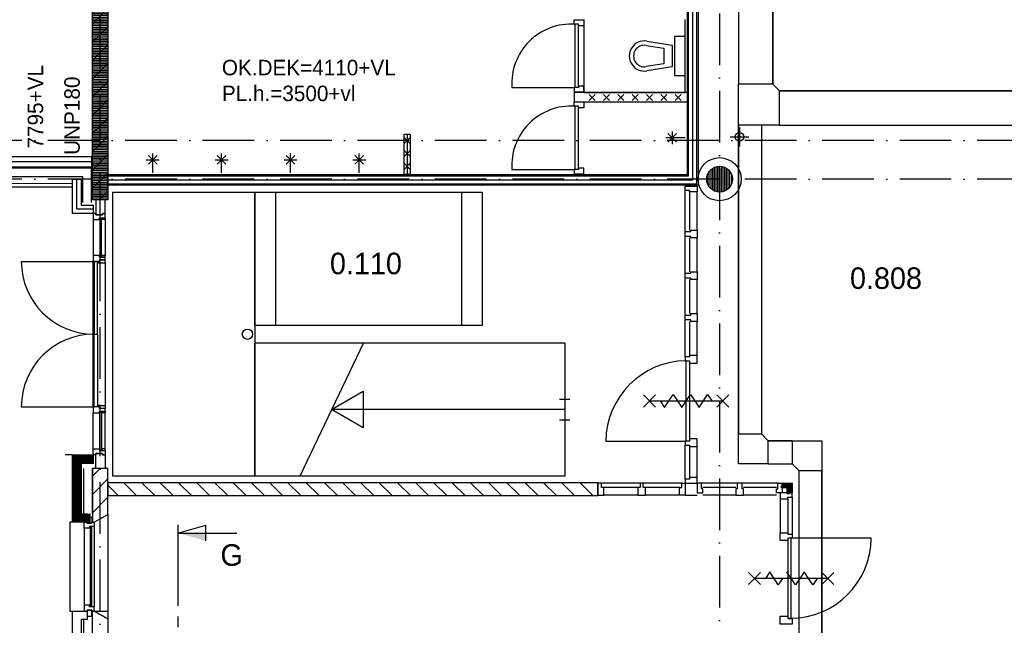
# Model space of a CAD drawing. Header units: millimetres. Extents: x -6587 to 170951, y 244 to 951952.
# Tile 49 of 102: x 66689 to 78132, y 907647 to 914679. Entities that reach past the tile are written whole.
import ezdxf

# ---------------------------------------------------------------- set-up
doc = ezdxf.new("R2010")
doc.units = ezdxf.units.MM
doc.header["$LTSCALE"] = 100
doc.linetypes.add('CENTER2', pattern=[11.25, 7.5, -1.25, 1.25, -1.25])
doc.linetypes.add('DASHDOT', pattern=[9, 6, -1.5, 0, -1.5])
for name, color, linetype in [('AL$7----_STRAMIEN', 1, 'DASHDOT'), ('ALXAC---_LICHTBETON', 1, 'CONTINUOUS'), ('BOUW', 8, 'CONTINUOUS'), ('DOORSNEDE', 1, 'CONTINUOUS'), ('KABELGOOT', 8, 'CONTINUOUS')]:
    doc.layers.add(name, color=color, linetype=linetype)
doc.styles.add('BURO-018', font='BUROFONT.shx', dxfattribs={"height": 180})
doc.styles.add('BURO-025', font='BUROFONT.shx', dxfattribs={"height": 250})
doc.styles.add('BURO-050', font='BUROFONT.shx', dxfattribs={"height": 500})

# ---------------------------------------------------------------- blocks, each defined once
blk = doc.blocks.new('*U41')
at = {"layer": 'ALXAC---_LICHTBETON', "color": 0}
for p, q in [((29009, 70281), (28939, 70351)), ((29009, 70351), (28939, 70281)), ((29009, 70131), (28939, 70201)), ((29009, 70201), (28939, 70131)), ((29009, 69981), (28939, 70051)), ((29009, 70051), (28939, 69981))]:
    blk.add_line(p, q, dxfattribs=at)

msp = doc.modelspace()

# ---------------------------------------------------------------- hatches: boundary and pattern name
at = {"layer": 'BOUW'}
h = msp.add_hatch(dxfattribs=at)
h.set_pattern_fill('PREFBET', color=256, style=0)
h.set_pattern_definition([(45, (50105.92, 871110.6), (-106.066, 106.066), [])])
h.paths.add_polyline_path([(67533.6, 912587.5), (67533.6, 915752.7), (67713.6, 915752.7), (67713.6, 912587.5)])
h = msp.add_hatch(dxfattribs=at)
h.set_pattern_fill('RASTER50', color=256, scale=100, style=0)
h.set_pattern_definition([(0, (50105.92, 871110.6), (0, 20), [])])
h.paths.add_polyline_path([(67533.6, 912587.5), (67533.6, 915752.7), (67713.6, 915752.7), (67713.6, 912587.5)])
h = msp.add_hatch(dxfattribs=at)
h.set_pattern_fill('PREFBET', color=256, style=0)
h.set_pattern_definition([(45, (50105.92, 871161.6), (-106.066, 106.066), [])])
h.paths.add_polyline_path([(67713.6, 909467.7), (67533.6, 909467.7), (67533.6, 908842.7), (67553.6, 908842.7), (67713.6, 908935.1)])
h = msp.add_hatch(dxfattribs=at)
h.set_pattern_fill('PREFBET', color=256, angle=-90, style=0)
h.set_pattern_definition([(315, (92389.76, 897114.12), (106.066, 106.066), [])])
h.paths.add_polyline_path([(67713.6, 909302.6), (67713.6, 909152.6), (73409.6, 909152.6), (73409.6, 909302.6)])

# ---------------------------------------------------------------- linework, layer by layer
at = {"layer": 'AL$7----_STRAMIEN', "color": 1}
for p, q in [((67623.6, 877205.8), (67623.6, 949020.5)), ((74823.6, 948957), (74823.6, 883660.9)), ((144123.6, 913277.5), (54710.3, 913277.5)), ((144123.6, 912827.5), (54329.2, 912827.5))]:
    msp.add_line(p, q, dxfattribs=at)
at = {"layer": 'BOUW'}
for p, q in [((74448.6, 912882.6), (74448.6, 917567.3)), ((74463.6, 912867.6), (74463.6, 917567.3)), ((74511.1, 912820.1), (74511.1, 917567.3)), ((74558.6, 912772.6), (74558.6, 917567.3)), ((74573.6, 917567.3), (74573.6, 912757.6)), ((73133.6, 914626), (73133.6, 914676)), ((73133.6, 914676), (73247.6, 914676)), ((73247.6, 914682.7), (73247.6, 913832.7)), ((73247.6, 914676), (73247.6, 914609)), ((74423.6, 913832.7), (74423.6, 914682.7)), ((73184.6, 914626), (73133.6, 914626)), ((73144.6, 913892), (73144.6, 914626)), ((73184.6, 914609), (73184.6, 914626)), ((73184.6, 913892), (73184.6, 914626)), ((73247.6, 914609), (73184.6, 914609)), ((73976.4, 914430.5), (74273.6, 914382.7)), ((74298.6, 914482.7), (74298.6, 914032.7)), ((74423.6, 914482.7), (74298.6, 914482.7)), ((74423.6, 914032.7), (74423.6, 914482.7)), ((73968.4, 914381.1), (74173.6, 914348.1)), ((74173.6, 914348.1), (74173.6, 914167.3)), ((74273.6, 914382.7), (74273.6, 914132.7)), ((73848.6, 914207.7), (73848.6, 914207.7)), ((74173.6, 914167.3), (73968.4, 914134.3)), ((74273.6, 914132.7), (73976.4, 914084.9)), ((74023.6, 914082.7), (74023.6, 914082.7)), ((74298.6, 914032.7), (74423.6, 914032.7)), ((72410.6, 913892), (73144.6, 913892)), ((73133.6, 913892), (73133.6, 913842)), ((73184.6, 913892), (73133.6, 913892)), ((73133.6, 913842), (73247.6, 913842)), ((74448.6, 913832.7), (73133.6, 913832.7)), ((73133.6, 913832.7), (73133.6, 913725.7)), ((73184.6, 913909), (73184.6, 913892)), ((73247.6, 913909), (73184.6, 913909)), ((73247.6, 913842), (73247.6, 913909)), ((73247.6, 913832.7), (74423.6, 913832.7)), ((74448.6, 913725.7), (74448.6, 913832.7)), ((73133.6, 913725.7), (74448.6, 913725.7)), ((73133.6, 913673.8), (73133.6, 913723.8)), ((73133.6, 913723.8), (73247.6, 913723.8)), ((73247.6, 913723.8), (73247.6, 913656.8)), ((73306.8, 913739.7), (73376.8, 913809.7)), ((73376.8, 913739.7), (73306.8, 913809.7)), ((73473.2, 913739.7), (73543.2, 913809.7)), ((73543.2, 913739.7), (73473.2, 913809.7)), ((73639.7, 913739.7), (73709.7, 913809.7)), ((73709.7, 913739.7), (73639.7, 913809.7)), ((73806.1, 913739.7), (73876.1, 913809.7)), ((73876.1, 913739.7), (73806.1, 913809.7)), ((73972.5, 913739.7), (74042.5, 913809.7)), ((74042.5, 913739.7), (73972.5, 913809.7)), ((74139, 913739.7), (74209, 913809.7)), ((74209, 913739.7), (74139, 913809.7)), ((74305.4, 913739.7), (74375.4, 913809.7)), ((74375.4, 913739.7), (74305.4, 913809.7)), ((73184.6, 913673.8), (73133.6, 913673.8)), ((73144.6, 912939.8), (73144.6, 913673.8)), ((73184.6, 912939.8), (73184.6, 913673.8)), ((73184.6, 913656.8), (73184.6, 913673.8)), ((73247.6, 913656.8), (73184.6, 913656.8)), ((74273.6, 913382.7), (74273.6, 913232.7)), ((71158.6, 913311.7), (71158.6, 913311.7)), ((71158.6, 912942.6), (71158.6, 913311.7)), ((74423.6, 913307.7), (74198.6, 913307.7)), ((74223.6, 913357.7), (74323.6, 913257.7)), ((74323.6, 913357.7), (74223.6, 913257.7)), ((74946.9, 913317.8), (75163, 913317.8)), ((68161.1, 913051.7), (68311.1, 913051.7)), ((68186.1, 913001.7), (68286.1, 913101.7)), ((68186.1, 913101.7), (68286.1, 913001.7)), ((68236.1, 912901.7), (68236.1, 913126.7)), ((68961.1, 913051.7), (69111.1, 913051.7)), ((68986.1, 913001.7), (69086.1, 913101.7)), ((68986.1, 913101.7), (69086.1, 913001.7)), ((69036.1, 912901.7), (69036.1, 913126.7)), ((69761.1, 913051.7), (69911.1, 913051.7)), ((69786.1, 913001.7), (69886.1, 913101.7)), ((69786.1, 913101.7), (69886.1, 913001.7)), ((69836.1, 912901.7), (69836.1, 913126.7)), ((70561.1, 913051.7), (70711.1, 913051.7)), ((70586.1, 913001.7), (70686.1, 913101.7)), ((70586.1, 913101.7), (70686.1, 913001.7)), ((70636.1, 912901.7), (70636.1, 913126.7)), ((74703.8, 912737.5), (74703.8, 912917.5)), ((74703.8, 912737.5), (74703.8, 912917.5)), ((74723.8, 912715.7), (74723.8, 912939.3)), ((74723.8, 912715.7), (74723.8, 912939.3)), ((74743.8, 912700.7), (74743.8, 912954.4)), ((74743.8, 912700.7), (74743.8, 912954.4)), ((74763.8, 912690.1), (74763.8, 912965)), ((74763.8, 912690.1), (74763.8, 912965)), ((74783.8, 912683), (74783.8, 912972.1)), ((74783.8, 912683), (74783.8, 912972.1)), ((74803.8, 912678.9), (74803.8, 912976.2)), ((74803.8, 912678.9), (74803.8, 912976.2)), ((74823.8, 912677.5), (74823.8, 912977.5)), ((74823.8, 912677.5), (74823.8, 912977.5)), ((74843.8, 912678.9), (74843.8, 912976.2)), ((74843.8, 912678.9), (74843.8, 912976.2)), ((74863.8, 912683), (74863.8, 912972.1)), ((74863.8, 912683), (74863.8, 912972.1)), ((74883.8, 912690.1), (74883.8, 912965)), ((74883.8, 912690.1), (74883.8, 912965)), ((74903.8, 912700.7), (74903.8, 912954.4)), ((74903.8, 912700.7), (74903.8, 912954.4)), ((74923.8, 912715.7), (74923.8, 912939.3)), ((74923.8, 912715.7), (74923.8, 912939.3)), ((74943.8, 912737.5), (74943.8, 912917.5)), ((74943.8, 912737.5), (74943.8, 912917.5)), ((67303.6, 912427.5), (67303.6, 912827.5)), ((67303.6, 912827.5), (67403.6, 912827.5)), ((67353.6, 912477.5), (67353.6, 912827.5)), ((67353.6, 912477.5), (67353.6, 912827.5)), ((67353.6, 912477.5), (67353.6, 912827.5)), ((67403.6, 912827.5), (67403.6, 912527.5)), ((67713.6, 912882.6), (74448.6, 912882.6)), ((67713.6, 912757.6), (67713.6, 912882.6)), ((67713.6, 912867.6), (74463.6, 912867.6)), ((67713.6, 912820.1), (74511.1, 912820.1)), ((74683.8, 912773.7), (74683.8, 912881.4)), ((74683.8, 912773.7), (74683.8, 912881.4)), ((74963.8, 912773.7), (74963.8, 912881.4)), ((74963.8, 912773.7), (74963.8, 912881.4)), ((54793.6, 912737.5), (67303.6, 912737.5)), ((67713.6, 912772.6), (74558.6, 912772.6)), ((74573.6, 912757.6), (67713.6, 912757.6)), ((74423.6, 912747.6), (74562.6, 912747.6)), ((74423.6, 912697.6), (74423.6, 912747.6)), ((74423.6, 912219.6), (74423.6, 912697.6)), ((74474.6, 912697.6), (74423.6, 912697.6)), ((74474.6, 912680.6), (74474.6, 912697.6)), ((74562.6, 912747.6), (74562.6, 912680.6)), ((67573.1, 912587.5), (67573.1, 912413.6)), ((67682.6, 912587.5), (67573.1, 912587.5)), ((67682.6, 912427.6), (67682.6, 912587.5)), ((67773.6, 909377.6), (67773.6, 912677.6)), ((67773.6, 912677.6), (69423.6, 912677.6)), ((69423.6, 912677.6), (72063.6, 912677.6)), ((69423.6, 911127.6), (69423.6, 912677.6)), ((69423.6, 912677.6), (69423.6, 909377.6)), ((69663.6, 912677.6), (69663.6, 911127.6)), ((71823.6, 912677.6), (71823.6, 911127.6)), ((72063.6, 912677.6), (72063.6, 911127.6)), ((74474.6, 912680.6), (74474.6, 912236.6)), ((74562.6, 912680.6), (74474.6, 912680.6)), ((74562.6, 912236.6), (74562.6, 912680.6)), ((67513.6, 912477.5), (67353.6, 912477.5)), ((67543.6, 912477.5), (67353.6, 912477.5)), ((67543.6, 912477.5), (67353.6, 912477.5)), ((67403.6, 912527.5), (67543.6, 912527.5)), ((67543.6, 912527.5), (67543.6, 912427.5)), ((67543.6, 912427.5), (67303.6, 912427.5)), ((67543.6, 912427.6), (67543.6, 912360.6)), ((67573.1, 912427.6), (67543.6, 912427.6)), ((67543.6, 912360.6), (67543.6, 911939.9)), ((67543.6, 912360.6), (67615.6, 912360.6)), ((67573.1, 912413.6), (67573.1, 912427.6)), ((67573.1, 912413.6), (67653.1, 912413.6)), ((67653.1, 912413.6), (67573.1, 912413.6)), ((67615.6, 912377.6), (67682.6, 912377.6)), ((67615.6, 912360.6), (67615.6, 912377.6)), ((67615.6, 912377.6), (67644.6, 912377.6)), ((67615.6, 912360.6), (67615.6, 912377.6)), ((67619.6, 912360.6), (67615.6, 912360.6)), ((67619.6, 912373.6), (67619.6, 911926.9)), ((67640.6, 912373.6), (67619.6, 912373.6)), ((67619.6, 912373.6), (67619.6, 912360.6)), ((67640.6, 912373.6), (67619.6, 912373.6)), ((67640.6, 911926.9), (67640.6, 912373.6)), ((67640.6, 912360.6), (67640.6, 912373.6)), ((67644.6, 912360.6), (67640.6, 912360.6)), ((67644.6, 912360.6), (67644.6, 912377.6)), ((67644.6, 912377.6), (67682.6, 912377.6)), ((67644.6, 912377.6), (67644.6, 912360.6)), ((67682.6, 912360.6), (67644.6, 912360.6)), ((67653.1, 912427.6), (67682.6, 912427.6)), ((67653.1, 912413.6), (67653.1, 912427.6)), ((67653.1, 912427.6), (67653.1, 912413.6)), ((67682.6, 912427.6), (67653.1, 912427.6)), ((67682.6, 912377.6), (67682.6, 912427.6)), ((67682.6, 912377.6), (67682.6, 912360.6)), ((67682.6, 912360.6), (67682.6, 911939.9)), ((74490.6, 912236.6), (74562.6, 912236.6)), ((74490.6, 912219.6), (74490.6, 912236.6)), ((74562.6, 912236.6), (74562.6, 912146.6)), ((74423.6, 912219.6), (74490.6, 912219.6)), ((74423.6, 912163.6), (74423.6, 912219.6)), ((74423.6, 911734.6), (74423.6, 912163.6)), ((74490.6, 912163.6), (74423.6, 912163.6)), ((74474.6, 912146.6), (74474.6, 911751.6)), ((74490.6, 912146.6), (74490.6, 912163.6)), ((74562.6, 912146.6), (74490.6, 912146.6)), ((74562.6, 911751.6), (74562.6, 912146.6)), ((67543.6, 911939.9), (67543.6, 911872.9)), ((67573.1, 911939.9), (67543.6, 911939.9)), ((67615.6, 911939.9), (67573.1, 911939.9)), ((67615.6, 911922.9), (67615.6, 911939.9)), ((67615.6, 911939.9), (67615.6, 911922.9)), ((67619.6, 911939.9), (67615.6, 911939.9)), ((67644.6, 911922.9), (67615.6, 911922.9)), ((67615.6, 911922.9), (67644.6, 911922.9)), ((67615.6, 911889.9), (67615.6, 911872.9)), ((67682.6, 911889.9), (67615.6, 911889.9)), ((67615.6, 911889.9), (67682.6, 911889.9)), ((67615.6, 911872.9), (67615.6, 911889.9)), ((67619.6, 911926.9), (67619.6, 911939.9)), ((67640.6, 911926.9), (67619.6, 911926.9)), ((67619.6, 911926.9), (67640.6, 911926.9)), ((67640.6, 911939.9), (67640.6, 911926.9)), ((67644.6, 911939.9), (67640.6, 911939.9)), ((67644.6, 911939.9), (67644.6, 911922.9)), ((67682.6, 911939.9), (67644.6, 911939.9)), ((67644.6, 911922.9), (67644.6, 911939.9)), ((67682.6, 911922.9), (67644.6, 911922.9)), ((67644.6, 911922.9), (67682.6, 911922.9)), ((67682.6, 911922.9), (67682.6, 911939.9)), ((67682.6, 911889.9), (67682.6, 911922.9)), ((67682.6, 911855.9), (67682.6, 911889.9)), ((66708.3, 911872.9), (67555.7, 911872.9)), ((67543.6, 911872.9), (67615.6, 911872.9)), ((67543.6, 910182.4), (67543.6, 911872.9)), ((67553.6, 911872.9), (67553.6, 911027.6)), ((67593.6, 911872.9), (67553.6, 911872.9)), ((67593.6, 911027.6), (67593.6, 911872.9)), ((67593.6, 911872.9), (67593.6, 911855.9)), ((67593.6, 911855.9), (67682.6, 911855.9)), ((67682.6, 911855.9), (67682.6, 910199.4)), ((74423.6, 911734.6), (74490.6, 911734.6)), ((74423.6, 911678.6), (74423.6, 911734.6)), ((74423.6, 911249.6), (74423.6, 911678.6)), ((74490.6, 911678.6), (74423.6, 911678.6)), ((74474.6, 911661.6), (74474.6, 911266.6)), ((74490.6, 911751.6), (74562.6, 911751.6)), ((74490.6, 911734.6), (74490.6, 911751.6)), ((74490.6, 911661.6), (74490.6, 911678.6)), ((74562.6, 911661.6), (74490.6, 911661.6)), ((74562.6, 911751.6), (74562.6, 911661.6)), ((74562.6, 911266.6), (74562.6, 911661.6)), ((74423.6, 911249.6), (74490.6, 911249.6)), ((74423.6, 911193.6), (74423.6, 911249.6)), ((74490.6, 911266.6), (74562.6, 911266.6)), ((74490.6, 911249.6), (74490.6, 911266.6)), ((74562.6, 911266.6), (74562.6, 911176.6)), ((72063.6, 911127.6), (69423.6, 911127.6)), ((74490.6, 911193.6), (74423.6, 911193.6)), ((74423.6, 910764.6), (74423.6, 911193.6)), ((74474.6, 911176.6), (74474.6, 910781.6)), ((74490.6, 911176.6), (74490.6, 911193.6)), ((74562.6, 911176.6), (74490.6, 911176.6)), ((74562.6, 910781.6), (74562.6, 911176.6)), ((67553.6, 911027.6), (67593.6, 911027.6)), ((67553.6, 911027.6), (67593.6, 911027.6)), ((67553.6, 910182.4), (67553.6, 911027.6)), ((67593.6, 911027.6), (67593.6, 910182.4)), ((69423.6, 910927.6), (73023.6, 910927.6)), ((69423.6, 909377.6), (69423.6, 910927.6)), ((70686.4, 910927.6), (69946.4, 909377.6)), ((73023.6, 910927.6), (73023.6, 909377.6)), ((74423.6, 910764.6), (74423.6, 910718.6)), ((74474.6, 910764.6), (74423.6, 910764.6)), ((74474.6, 910781.6), (74474.6, 910764.6)), ((74562.6, 910781.6), (74474.6, 910781.6)), ((74562.6, 910691.6), (74562.6, 910781.6)), ((74423.6, 910718.6), (74474.6, 910718.6)), ((74434.6, 909784.6), (74434.6, 910718.6)), ((74434.6, 910718.6), (74474.6, 910718.6)), ((74474.6, 910718.6), (74474.6, 910691.6)), ((74474.6, 910718.6), (74474.6, 909784.6)), ((74474.6, 910691.6), (74562.6, 910691.6)), ((70314.5, 910152.6), (70681, 910364.3)), ((70681, 910364.3), (70681, 909941)), ((73939.6, 910321.6), (74079.6, 910181.6)), ((73939.6, 910181.6), (74079.6, 910321.6)), ((74184.6, 910176.6), (74284.6, 910326.6)), ((74284.6, 910326.6), (74334.6, 910251.6)), ((74384.6, 910176.6), (74484.6, 910326.6)), ((74484.6, 910326.6), (74534.6, 910251.6)), ((74584.6, 910176.6), (74684.6, 910326.6)), ((74684.6, 910326.6), (74734.6, 910251.6)), ((74789.6, 910181.6), (74929.6, 910321.6)), ((74789.6, 910321.6), (74929.6, 910181.6)), ((66708.3, 910182.4), (67555.7, 910182.4)), ((67543.6, 910182.4), (67543.6, 910115.4)), ((67573.1, 910182.4), (67543.6, 910182.4)), ((67593.6, 910182.4), (67553.6, 910182.4)), ((67615.6, 910182.4), (67573.1, 910182.4)), ((67593.6, 910199.4), (67682.6, 910199.4)), ((67593.6, 910182.4), (67593.6, 910199.4)), ((67615.6, 910165.4), (67615.6, 910182.4)), ((67615.6, 910165.4), (67615.6, 910182.4)), ((67682.6, 910199.4), (67682.6, 910165.4)), ((72963.6, 910272.6), (73083.6, 910272.6)), ((74009.6, 910251.6), (74859.6, 910251.6)), ((74134.6, 910251.6), (74184.6, 910176.6)), ((74334.6, 910251.6), (74384.6, 910176.6)), ((74534.6, 910251.6), (74584.6, 910176.6)), ((67543.6, 910115.4), (67615.6, 910115.4)), ((67543.6, 909694.7), (67543.6, 910115.4)), ((67682.6, 910165.4), (67615.6, 910165.4)), ((67644.6, 910165.4), (67615.6, 910165.4)), ((67615.6, 910132.4), (67682.6, 910132.4)), ((67615.6, 910115.4), (67615.6, 910132.4)), ((67615.6, 910132.4), (67644.6, 910132.4)), ((67615.6, 910115.4), (67615.6, 910132.4)), ((67619.6, 910115.4), (67615.6, 910115.4)), ((67619.6, 910128.4), (67619.6, 910115.4)), ((67640.6, 910128.4), (67619.6, 910128.4)), ((67619.6, 909681.7), (67619.6, 910128.4)), ((67619.6, 910128.4), (67640.6, 910128.4)), ((67640.6, 910115.4), (67640.6, 910128.4)), ((67640.6, 910128.4), (67640.6, 909681.7)), ((67644.6, 910115.4), (67640.6, 910115.4)), ((67682.6, 910165.4), (67644.6, 910165.4)), ((67644.6, 910115.4), (67644.6, 910132.4)), ((67644.6, 910132.4), (67682.6, 910132.4)), ((67644.6, 910132.4), (67644.6, 910115.4)), ((67682.6, 910115.4), (67644.6, 910115.4)), ((67682.6, 910132.4), (67682.6, 910165.4)), ((67682.6, 910132.4), (67682.6, 910115.4)), ((67682.6, 909694.7), (67682.6, 910115.4)), ((73023.6, 910152.6), (70314.5, 910152.6)), ((70681, 909941), (70314.5, 910152.6)), ((72963.6, 910032.6), (73083.6, 910032.6)), ((73500.6, 909784.6), (74434.6, 909784.6)), ((74423.6, 909784.6), (74423.6, 909738.6)), ((74474.6, 909784.6), (74423.6, 909784.6)), ((74423.6, 909345.6), (74423.6, 909738.6)), ((74423.6, 909738.6), (74474.6, 909738.6)), ((74474.6, 909784.6), (74434.6, 909784.6)), ((74474.6, 909811.6), (74474.6, 909784.6)), ((74562.6, 909811.6), (74474.6, 909811.6)), ((74474.6, 909738.6), (74474.6, 909721.6)), ((74474.6, 909721.6), (74562.6, 909721.6)), ((74474.6, 909721.6), (74474.6, 909362.6)), ((74562.6, 909721.6), (74562.6, 909811.6)), ((74562.6, 909362.6), (74562.6, 909721.6)), ((67303.6, 909627.7), (67217.1, 909627.7)), ((67543.6, 909694.7), (67615.6, 909694.7)), ((67543.6, 909627.7), (67543.6, 909694.7)), ((67573.1, 909627.7), (67543.6, 909627.7)), ((67573.1, 909641.7), (67573.1, 909627.7)), ((67653.1, 909641.7), (67573.1, 909641.7)), ((67573.1, 909641.6), (67653.1, 909641.6)), ((67573.1, 909467.7), (67573.1, 909641.6)), ((67615.6, 909694.7), (67615.6, 909677.7)), ((67615.6, 909694.7), (67615.6, 909677.7)), ((67619.6, 909694.7), (67615.6, 909694.7)), ((67615.6, 909677.7), (67682.6, 909677.7)), ((67615.6, 909677.7), (67644.6, 909677.7)), ((67619.6, 909681.7), (67619.6, 909694.7)), ((67640.6, 909681.7), (67619.6, 909681.7)), ((67640.6, 909681.7), (67619.6, 909681.7)), ((67640.6, 909694.7), (67640.6, 909681.7)), ((67644.6, 909694.7), (67640.6, 909694.7)), ((67644.6, 909694.7), (67644.6, 909677.7)), ((67682.6, 909694.7), (67644.6, 909694.7)), ((67644.6, 909677.7), (67644.6, 909694.7)), ((67644.6, 909677.7), (67682.6, 909677.7)), ((67653.1, 909627.7), (67653.1, 909641.7)), ((67653.1, 909641.6), (67653.1, 909627.6)), ((67682.6, 909627.7), (67653.1, 909627.7)), ((67653.1, 909627.6), (67682.6, 909627.6)), ((67682.6, 909677.7), (67682.6, 909694.7)), ((67682.6, 909677.7), (67682.6, 909627.7)), ((67682.6, 909627.6), (67682.6, 909467.7)), ((67682.6, 909467.7), (67573.1, 909467.7)), ((69423.6, 909377.6), (67773.6, 909377.6)), ((73023.6, 909377.6), (69423.6, 909377.6)), ((73898.6, 909297.6), (73898.6, 909246.6)), ((73934.6, 909297.6), (73898.6, 909297.6)), ((73934.6, 909246.6), (73934.6, 909297.6)), ((74383.6, 909297.6), (74423.6, 909297.6)), ((74383.6, 909246.6), (74383.6, 909297.6)), ((74423.6, 909345.6), (74423.6, 909295.6)), ((74474.6, 909345.6), (74423.6, 909345.6)), ((74423.6, 909297.6), (74423.6, 909158.6)), ((74423.6, 909295.6), (74562.6, 909295.6)), ((74474.6, 909362.6), (74474.6, 909345.6)), ((74562.6, 909362.6), (74474.6, 909362.6)), ((74562.6, 909295.6), (74562.6, 909362.6)), ((75029.1, 909297.6), (74612.6, 909297.6)), ((75501.6, 909297.6), (75085.1, 909297.6)), ((75541.6, 909244.3), (75594.9, 909297.6)), ((75541.6, 909251.4), (75587.8, 909297.6)), ((75541.6, 909267.6), (75551.6, 909267.6)), ((75541.6, 909242.6), (75541.6, 909267.6)), ((75541.6, 909258.5), (75550.7, 909267.6)), ((75541.6, 909265.5), (75543.7, 909267.6)), ((75547, 909242.6), (75602, 909297.6)), ((75551.6, 909297.6), (75665.6, 909297.6)), ((75551.6, 909267.6), (75551.6, 909297.6)), ((75551.6, 909268.5), (75580.7, 909297.6)), ((75551.6, 909275.5), (75573.7, 909297.6)), ((75551.6, 909282.6), (75566.6, 909297.6)), ((75551.6, 909289.7), (75559.5, 909297.6)), ((75551.6, 909296.8), (75552.5, 909297.6)), ((75554, 909242.6), (75609, 909297.6)), ((75561.1, 909242.6), (75616.1, 909297.6)), ((75568.2, 909242.6), (75623.2, 909297.6)), ((75575.2, 909242.6), (75630.2, 909297.6)), ((75582.3, 909242.6), (75637.3, 909297.6)), ((75589.4, 909242.6), (75644.4, 909297.6)), ((75596.5, 909242.6), (75651.5, 909297.6)), ((75603.5, 909242.6), (75658.5, 909297.6)), ((75610.6, 909242.6), (75665.6, 909297.6)), ((75610.6, 909235.5), (75665.6, 909290.5)), ((75610.6, 909228.5), (75665.6, 909283.5)), ((75610.6, 909221.4), (75665.6, 909276.4)), ((75610.6, 909214.3), (75665.6, 909269.3)), ((75610.6, 909207.3), (75665.6, 909262.3)), ((75610.6, 909200.2), (75665.6, 909255.2)), ((75665.6, 909297.6), (75665.6, 909183.6)), ((73871.6, 909246.6), (73871.6, 909158.6)), ((73898.6, 909246.6), (73871.6, 909246.6)), ((73871.6, 909158.6), (73961.6, 909158.6)), ((73961.6, 909246.6), (73934.6, 909246.6)), ((74356.6, 909246.6), (73961.6, 909246.6)), ((73961.6, 909158.6), (73961.6, 909246.6)), ((74356.6, 909158.6), (73961.6, 909158.6)), ((74356.6, 909246.6), (74383.6, 909246.6)), ((74356.6, 909158.6), (74356.6, 909246.6)), ((74423.6, 909158.6), (74356.6, 909158.6)), ((74423.6, 909158.6), (74562.6, 909158.6)), ((75012.1, 909246.6), (74629.6, 909246.6)), ((75012.1, 909158.6), (74629.6, 909158.6)), ((75484.6, 909246.6), (75102.1, 909246.6)), ((75484.6, 909158.6), (75102.1, 909158.6)), ((75665.6, 909183.6), (75526.6, 909183.6)), ((75526.6, 909183.6), (75526.6, 909116.6)), ((75610.6, 909242.6), (75541.6, 909242.6)), ((75610.6, 909193.1), (75665.6, 909248.1)), ((75610.6, 909173.6), (75610.6, 909242.6)), ((75610.6, 909186), (75665.6, 909241)), ((75610.6, 909179), (75665.6, 909234)), ((75635.6, 909173.6), (75610.6, 909173.6)), ((75612.3, 909173.6), (75665.6, 909226.9)), ((75619.4, 909173.6), (75665.6, 909219.8)), ((75626.5, 909173.6), (75635.6, 909182.8)), ((75633.5, 909173.6), (75635.6, 909175.7)), ((75635.6, 909183.6), (75635.6, 909173.6)), ((75665.6, 909183.6), (75635.6, 909183.6)), ((75636.5, 909183.6), (75665.6, 909212.8)), ((75643.5, 909183.6), (75665.6, 909205.7)), ((75650.6, 909183.6), (75665.6, 909198.6)), ((75657.7, 909183.6), (75665.6, 909191.5)), ((75664.7, 909183.6), (75665.6, 909184.5)), ((75665.6, 909133.6), (75665.6, 909183.6)), ((75526.6, 909116.6), (75614.6, 909116.6)), ((75614.6, 909133.6), (75665.6, 909133.6)), ((75614.6, 909116.6), (75614.6, 909133.6)), ((75526.6, 908721.2), (75614.6, 908721.2)), ((75526.6, 908631.2), (75526.6, 908721.2)), ((75614.6, 908721.2), (75614.6, 908704.2)), ((75614.6, 908704.2), (75665.6, 908704.2)), ((75665.6, 908704.2), (75665.6, 908658.2)), ((75614.6, 908631.2), (75526.6, 908631.2)), ((75614.6, 908658.2), (75614.6, 907728.2)), ((75655.6, 908658.2), (75614.6, 908658.2)), ((75614.6, 908658.2), (75614.6, 908631.2)), ((75665.6, 908658.2), (75614.6, 908658.2)), ((75655.6, 907728.2), (75655.6, 908658.2)), ((76585.6, 908658.2), (75655.6, 908658.2)), ((75300.6, 908261.2), (75160.6, 908121.2)), ((75300.6, 908121.2), (75160.6, 908261.2)), ((75405.6, 908266.2), (75355.6, 908191.2)), ((75505.6, 908116.2), (75405.6, 908266.2)), ((75705.6, 908116.2), (75605.6, 908266.2)), ((75805.6, 908266.2), (75755.6, 908191.2)), ((75905.6, 908116.2), (75805.6, 908266.2)), ((76150.6, 908261.2), (76010.6, 908121.2)), ((76150.6, 908121.2), (76010.6, 908261.2)), ((76080.6, 908191.2), (75230.6, 908191.2)), ((75555.6, 908191.2), (75505.6, 908116.2)), ((75755.6, 908191.2), (75705.6, 908116.2)), ((75955.6, 908191.2), (75905.6, 908116.2)), ((67303.6, 907812.7), (67472.6, 907812.7)), ((67303.6, 907042.7), (67303.6, 907812.7)), ((67472.6, 907812.7), (67472.6, 907712.7)), ((67533.6, 907042.7), (67533.6, 907812.7)), ((67533.6, 907812.7), (67553.6, 907812.7)), ((67553.6, 907812.7), (67713.6, 907720.3)), ((67403.6, 907712.7), (67403.6, 907142.7)), ((67472.6, 907712.7), (67403.6, 907712.7)), ((67433.6, 907142.7), (67433.6, 907712.7)), ((67533.6, 907142.7), (67533.6, 907712.7)), ((67713.6, 907720.3), (67713.6, 907135.1)), ((75526.6, 907751.2), (75614.6, 907751.2)), ((75526.6, 907661.2), (75526.6, 907751.2)), ((75665.6, 907661.2), (75526.6, 907661.2)), ((75614.6, 907751.2), (75614.6, 907724.2)), ((75614.6, 907728.2), (75655.6, 907728.2)), ((75614.6, 907724.2), (75665.6, 907724.2)), ((75665.6, 907724.2), (75665.6, 907661.2)), ((75665.6, 907661.2), (75665.6, 907661.2)), ((75665.6, 907661.2), (75665.6, 907661.2))]:
    msp.add_line(p, q, dxfattribs=at)
for points in [[(84222.6, 940718.7), (84363.6, 940718.7), (84363.6, 946967.5), (54768.6, 946967.5), (54768.6, 912737.5), (67303.6, 912741.7)], [(84222.6, 940758.7), (84323.6, 940758.7), (84323.6, 946927.5), (54808.6, 946927.5), (54808.6, 912777.6), (67303.6, 912781.7)], [(67423.6, 912557.5), (67423.6, 912853.5), (54884.6, 912853.5), (54884.6, 946872.5), (76443.6, 946872.5)], [(67523.6, 912557.5), (67523.6, 912953.5), (54984.6, 912953.5), (54984.6, 946772.5), (76443.6, 946772.5)], [(67523.6, 913028.5), (55059.6, 913028.5), (55059.6, 946710), (76443.6, 946710)], [(75055, 913425.9), (75055, 913209.8)], [(71193.6, 913351.7), (71193.6, 912882.6)], [(72410.6, 912939.8), (73144.6, 912939.8)], [(73133.6, 912889.8), (73247.6, 912889.8), (73247.6, 912956.8), (73184.6, 912956.8), (73184.6, 912939.8), (73133.6, 912939.8), (73133.6, 912889.8)], [(67543.6, 909577.7), (67353.6, 909577.7), (67353.6, 908892.7), (67472.6, 908892.7)], [(67433.6, 908942.7), (67433.6, 909467.7)], [(67533.6, 908942.7), (67533.6, 909467.7)], [(74383.6, 909297.6), (73449.6, 909297.6)], [(73871.6, 909246.6), (73476.6, 909246.6)], [(73871.6, 909158.6), (73476.6, 909158.6)], [(75526.6, 909116.6), (75526.6, 908721.2)], [(75614.6, 909116.6), (75614.6, 908721.2)], [(75665.6, 909133.6), (75665.6, 908704.2)], [(67713.6, 908935.1), (67713.6, 907720.3)], [(67303.6, 908842.7), (67273.6, 908842.7), (67273.6, 907812.7), (67303.6, 907812.7)], [(67403.6, 908842.7), (67403.6, 908842.7)], [(67439.6, 908775.7), (67439.6, 907879.7)], [(67553.6, 908792.7), (67553.6, 907862.7)]]:
    msp.add_lwpolyline(points, dxfattribs=at)
for points in [[(67523.6, 912966), (54997.1, 912966), (54997.1, 946772.5), (76443.6, 946772.5), (76443.6, 946647.5), (55122.1, 946647.5), (55122.1, 913091), (67523.6, 913091)], [(67533.6, 912587.5), (67533.6, 915752.7), (67713.6, 915752.7), (67713.6, 912587.5)], [(71158.6, 912882.6), (71158.6, 913351.7), (71228.6, 913351.7), (71228.6, 912882.6)], [(67543.6, 909527.7), (67403.6, 909527.7), (67403.6, 908942.7), (67472.6, 908942.7), (67472.6, 908842.7), (67303.6, 908842.7), (67303.6, 909627.7), (67543.6, 909627.7)], [(67713.6, 909467.7), (67533.6, 909467.7), (67533.6, 908842.7), (67553.6, 908842.7), (67713.6, 908935.1)], [(67713.6, 909302.6), (67713.6, 909152.6), (73409.6, 909152.6), (73409.6, 909302.6)], [(73409.6, 909158.6), (73476.6, 909158.6), (73476.6, 909246.6), (73449.6, 909246.6), (73449.6, 909297.6), (73409.6, 909297.6)], [(74562.6, 909183.6), (74629.6, 909183.6), (74629.6, 909230.6), (74612.6, 909230.6), (74612.6, 909297.6), (74562.6, 909297.6)], [(75012.1, 909158.6), (75102.1, 909158.6), (75102.1, 909230.6), (75085.1, 909230.6), (75085.1, 909297.6), (75029.1, 909297.6), (75029.1, 909230.6), (75012.1, 909230.6)], [(75551.6, 909183.6), (75484.6, 909183.6), (75484.6, 909230.6), (75501.6, 909230.6), (75501.6, 909297.6), (75551.6, 909297.6)], [(67553.6, 908792.7), (67553.6, 908792.7), (67502.6, 908792.7), (67502.6, 908775.7), (67439.6, 908775.7), (67439.6, 908775.7), (67439.6, 908775.7), (67439.6, 908775.7), (67439.6, 908775.7), (67439.6, 908842.7), (67472.6, 908842.7), (67472.6, 908832.7), (67528.6, 908832.7), (67528.6, 908842.7), (67528.6, 908842.7), (67553.6, 908842.7)], [(67528.6, 908832.7), (67472.6, 908832.7), (67472.6, 908903.7), (67528.6, 908903.7)], [(67527.6, 908787.7), (67506.6, 908787.7), (67506.6, 907867.7), (67527.6, 907867.7)], [(67553.6, 907862.7), (67553.6, 907862.7), (67502.6, 907862.7), (67502.6, 907879.7), (67439.6, 907879.7), (67439.6, 907879.7), (67439.6, 907879.7), (67439.6, 907879.7), (67439.6, 907879.7), (67439.6, 907812.7), (67472.6, 907812.7), (67472.6, 907822.7), (67528.6, 907822.7), (67528.6, 907812.7), (67528.6, 907812.7), (67553.6, 907812.7)], [(67528.6, 907822.7), (67472.6, 907822.7), (67472.6, 907751.7), (67528.6, 907751.7)], [(67553.6, 907812.7), (67713.6, 907812.7), (67713.6, 907720.3)]]:
    msp.add_lwpolyline(points, close=True, dxfattribs=at)
at = {"layer": 'BOUW', "const_width": 100}
for points in [[(67543.6, 909577.7), (67353.6, 909577.7), (67353.6, 908892.7), (67472.6, 908892.7)], [(67513.6, 909577.7), (67353.6, 909577.7), (67353.6, 908892.7), (67472.6, 908892.7)], [(67513.6, 909577.7), (67353.6, 909577.7), (67353.6, 908892.7), (67513.6, 908892.7)]]:
    msp.add_lwpolyline(points, dxfattribs=at)
at = {"layer": 'BOUW'}
for centre, radius in [((75055, 913317.8), 50), ((74823.8, 912827.5), 250), ((74823.8, 912827.5), 250), ((74823.8, 912827.5), 150), ((74823.8, 912827.5), 150), ((69336.6, 911027.6), 60)]:
    msp.add_circle(centre, radius, dxfattribs=at)
for centre, radius, start, end in [((73094.5, 913942), 685.8, 85.8145, 184.1855), ((73948.6, 914257.7), 175, 80.86729, 279.13271), ((73948.6, 914257.7), 125, 80.86729, 279.13271), ((73094.5, 912989.8), 685.8, 85.8145, 184.1855), ((67553.6, 911872.9), 845.3, 180, 270), ((67553.6, 910182.4), 845.3, 90, 180), ((74443.5, 909775.8), 942.9, 90.53799, 179.46201), ((75646.8, 908667), 938.9, 270.53799, 359.46201)]:
    msp.add_arc(centre, radius, start, end, dxfattribs=at)
at = {"layer": 'DOORSNEDE', "color": 150}
msp.add_line((68527.9, 908815.3), (68527.9, 908623.7), dxfattribs=at)
at = {"layer": 'DOORSNEDE', "color": 210}
for p, q in [((68527.9, 908718.1), (68853, 908808.4)), ((68853, 908627.8), (68853, 908808.4)), ((68527.9, 908718.1), (69214.3, 908718.1))]:
    msp.add_line(p, q, dxfattribs=at)
at = {"layer": 'DOORSNEDE', "color": 210, "linetype": 'CENTER2'}
msp.add_line((68527.9, 908623.7), (68527.9, 902026.9), dxfattribs=at)
at = {"layer": 'DOORSNEDE', "color": 210}
msp.add_solid([(68853, 908627.8), (68853, 908718.1), (68527.9, 908718.1)], dxfattribs=at)
at = {"layer": 'KABELGOOT', "color": 8}
for p, q in [((75043.1, 922247.7, 3650), (75043.1, 913929.1, 3650)), ((75043.1, 922247.7, 3710), (75043.1, 913929.1, 3710)), ((75443.1, 913929.1, 3710), (75443.1, 922247.7, 3710)), ((75443.1, 922247.7, 3650), (75443.1, 913929.1, 3650)), ((75443.1, 913929.1, 3650), (75043.1, 913929.1, 3650)), ((75043.1, 913454.1, 3650), (75043.1, 913929.1, 3650)), ((75443.1, 913929.1, 3650), (75443.1, 913929.1, 3650)), ((75443.1, 913929.1, 3650), (75518.1, 913854.1, 3650)), ((99727.7, 913854.1, 3710), (75518.1, 913854.1, 3710)), ((75518.1, 913854.1, 3650), (99727.7, 913854.1, 3650)), ((75518.1, 913854.1, 3650), (75518.1, 913854.1, 3650)), ((75518.1, 913454.1, 3650), (75518.1, 913854.1, 3650)), ((75042.9, 909865.7, 3650), (75042.9, 913454.3, 3650)), ((75042.9, 913454.3, 3710), (75042.9, 909865.7, 3710)), ((75518.1, 913454.1, 3650), (75043.1, 913454.1, 3650)), ((75043.1, 913454.1, 3650), (75043.1, 913454.1, 3650)), ((75312.9, 909865.7, 3650), (75312.9, 913454.3, 3650)), ((75312.9, 909865.7, 3710), (75312.9, 913454.3, 3710)), ((75518.1, 913454.1, 3650), (99727.7, 913454.1, 3650)), ((75518.1, 913454.1, 3710), (99727.7, 913454.1, 3710)), ((75312.9, 909865.7, 3650), (75042.9, 909865.7, 3650)), ((75042.9, 909520.7, 3650), (75042.9, 909865.7, 3650)), ((75312.9, 909865.7, 3650), (75312.9, 909865.7, 3650)), ((75312.9, 909865.7, 3650), (75387.9, 909790.7, 3650)), ((75387.9, 909520.7, 3650), (75387.9, 909790.7, 3650)), ((75387.9, 909790.7, 3650), (75667.7, 909790.7, 3650)), ((75387.9, 909790.7, 3650), (75387.9, 909790.7, 3650)), ((75667.7, 909790.7, 3710), (75387.9, 909790.7, 3710)), ((75667.7, 909790.7, 3650), (76012.7, 909790.7, 3650)), ((75667.7, 909790.7, 3650), (75667.7, 909520.7, 3650)), ((76012.7, 909790.7, 3650), (76012.7, 909790.7, 3650)), ((76012.7, 909790.7, 3650), (76012.7, 909445.7, 3650)), ((75387.9, 909520.7, 3650), (75042.9, 909520.7, 3650)), ((75042.9, 909520.7, 3650), (75042.9, 909520.7, 3650)), ((75387.9, 909520.7, 3650), (75667.7, 909520.7, 3650)), ((75387.9, 909520.7, 3710), (75667.7, 909520.7, 3710)), ((75742.7, 909445.7, 3650), (75667.7, 909520.7, 3650)), ((75667.7, 909520.7, 3650), (75667.7, 909520.7, 3650)), ((75742.7, 909445.7, 3650), (75742.7, 904053.7, 3650)), ((75742.7, 909445.7, 3710), (75742.7, 904053.7, 3710)), ((75742.7, 909445.7, 3650), (76012.7, 909445.7, 3650)), ((75742.7, 909445.7, 3650), (75742.7, 909445.7, 3650)), ((76012.7, 904053.7, 3710), (76012.7, 909445.7, 3710)), ((76012.7, 909445.7, 3650), (76012.7, 904053.7, 3650))]:
    msp.add_line(p, q, dxfattribs=at)

# ---------------------------------------------------------------- block references
at = {"layer": 'BOUW'}
msp.add_blockref('*U41', (42219.9, 842960.6), dxfattribs=at)

# ---------------------------------------------------------------- texts
at = {"layer": 'BOUW', "color": 1, "style": 'BURO-018'}
for s, p in [('OK.DEK=4110+VL', (69039.1, 914033.6)), ('PL.h.=3500+vl', (69039.1, 913733.6))]:
    msp.add_text(s, height=180, dxfattribs=at).set_placement(p)
for s, p in [('7795+VL', (66962.2, 913183.3)), ('UNP180', (67387.7, 913109.7))]:
    msp.add_text(s, height=180, rotation=90, dxfattribs=at).set_placement(p)
at = {"layer": 'BOUW', "style": 'BURO-025'}
for s, p in [('0.110', (70294.8, 911723.7)), ('0.808', (76338.9, 911553.3))]:
    msp.add_text(s, height=250, dxfattribs=at).set_placement(p)
at = {"layer": 'DOORSNEDE', "color": 150, "style": 'BURO-050'}
msp.add_text('G', height=250, dxfattribs=at).set_placement((69022.5, 908337.8))

doc.saveas('drawing.dxf')
